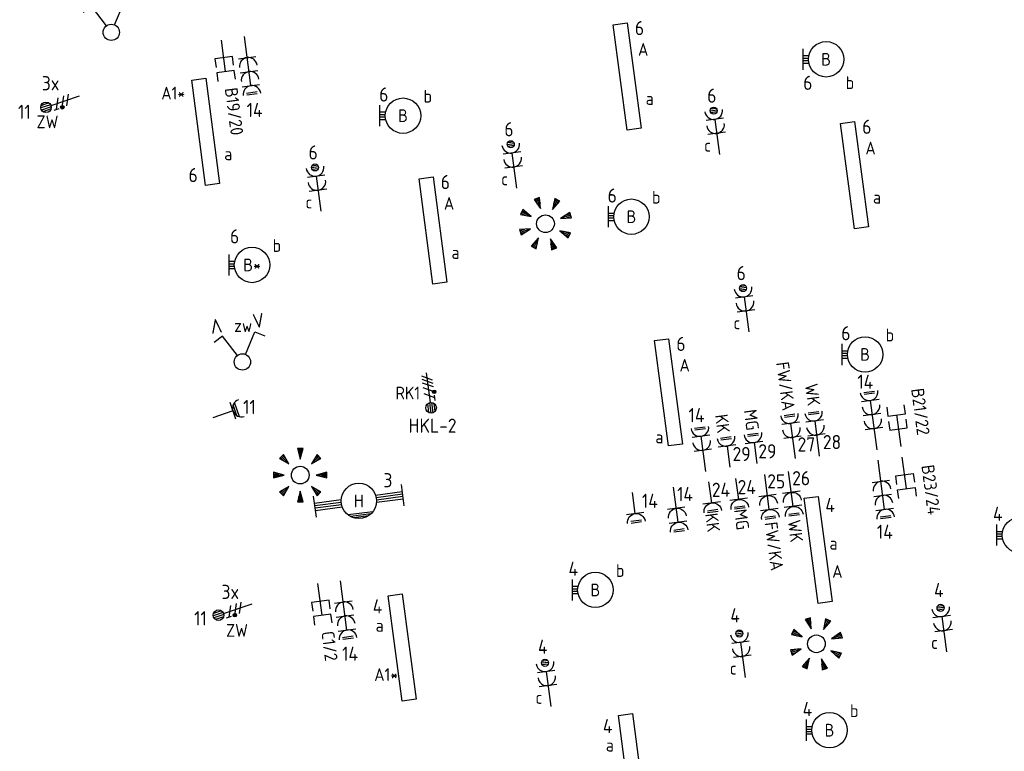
# Model space of a CAD drawing. Header units: millimetres. Extents: x -31842 to 195000, y -27609 to 95000.
# Tile 14 of 21: x 65708 to 79606, y 20312 to 30647. Entities that reach past the tile are written whole.
import ezdxf
from ezdxf.enums import TextEntityAlignment as Align

# ---------------------------------------------------------------- set-up
doc = ezdxf.new("R2010")
doc.units = ezdxf.units.MM
doc.header["$LTSCALE"] = 100
doc.header["$PDMODE"] = 1
for name, color, linetype in [('EB62203-_ATTRIB', 2, 'Continuous'), ('EB62204-_ATTRIB', 2, 'Continuous'), ('EB62209-_ATTRIB', 2, 'Continuous'), ('EB63101-_ATTRIB', 2, 'Continuous'), ('EB63102-_ATTRIB', 2, 'Continuous'), ('EB63103-_ATTRIB', 2, 'Continuous'), ('EB63106-_ATTRIB', 2, 'Continuous'), ('EB6441--_ATTRIB', 2, 'Continuous'), ('EL62203-_KRACHT-WCD230', 3, 'Continuous'), ('EL62204-_KRACHT-ASP230', 3, 'Continuous'), ('EL62209-_KRACHT-ASP400', 3, 'Continuous'), ('EL63101-_LICHT-ARM', 3, 'Continuous'), ('EL63102-_LICHT-SCH', 3, 'Continuous'), ('EL63103-_LICHT-WCD230V', 3, 'Continuous'), ('EL63106-_LICHT-WCDPLAF', 3, 'Continuous'), ('EL6441--_DATACOM', 3, 'Continuous')]:
    doc.layers.add(name, color=color, linetype=linetype)
doc.styles.add('ISO', font='iso.shx', dxfattribs={"height": 220})
doc.styles.add('NORATT', font='iso.shx')
doc.styles.add('NORDIM', font='isocp.shx')

# ---------------------------------------------------------------- blocks, each defined once
blk = doc.blocks.new('ES111352')
at = {"color": 0}
blk.add_line((0, 1.5), (0, -3), dxfattribs=at)
for points in [[(-1.25, 2.75), (-1.25, 1.5), (1.25, 1.5), (1.25, 2.75)], [(-1.25, 0.75), (-1.25, -0.5), (1.25, -0.5), (1.25, 0.75)]]:
    blk.add_lwpolyline(points, dxfattribs=at)
at = {"color": 0, "style": 'NORATT', "flags": 8}
blk.add_attdef('NUMMER1', text='', height=1.8, rotation=90, dxfattribs=at).set_placement((-1.5, 4.5), align=Align.MIDDLE_LEFT)
at = {"style": 'NORATT', "flags": 8}
blk.add_attdef('NUMMER', text='', height=1.8, rotation=90, dxfattribs=at).set_placement((1.5, 4.5), align=Align.MIDDLE_LEFT)
at = {"style": 'NORATT'}
for tag, flags, p in [('CODE', 9, (1, 3.5)), ('PANEEL', 9, (0, 3)), ('GRP', 8, (0, -5)), ('RUIMTE', 9, (0, -7.5))]:
    blk.add_attdef(tag, text='', height=1.8, dxfattribs=dict(at, flags=flags)).set_placement(p, align=Align.MIDDLE_LEFT)
at = {"style": 'NORATT', "flags": 8}
blk.add_attdef('M_CODE', text='', height=1.8, dxfattribs=at).set_placement((0, 0), align=Align.MIDDLE_CENTER)
blk = doc.blocks.new('ES3W2P')
at = {"color": 0}
for p, q in [((0.5, 3.25), (-0.5, 3.25)), ((0.43, 3.5), (-0.43, 3.5)), ((0.43, 3), (-0.43, 3)), ((1.25, 2), (-1.25, 2)), ((0, 2), (0, -3)), ((1.25, 0), (-1.25, 0))]:
    blk.add_line(p, q, dxfattribs=at)
blk.add_circle((0, 3.25), 0.5, dxfattribs=at)
for centre in [(0, 3.25), (0, 1.25)]:
    blk.add_arc(centre, 1.25, 180, 0, dxfattribs=at)
at = {"color": 0, "style": 'NORATT'}
for tag, flags, p in [('VERMOGEN', 9, (-2.5, 4.5)), ('GROEP', 8, (0, 5.5)), ('KAST', 9, (2.5, 4.5)), ('SCHAK', 8, (-1.5, -1.5)), ('TAL', 8, (1.59, -1.64))]:
    blk.add_attdef(tag, text='', height=1.8, rotation=90, dxfattribs=dict(at, flags=flags)).set_placement(p, align=Align.MIDDLE)
at = {"style": 'NORATT', "width": 0.7, "flags": 8}
blk.add_attdef('DOEL', text='', height=1.8, rotation=90, dxfattribs=at).set_placement((-2.5, 5.5), align=Align.MIDDLE_LEFT)
at = {"style": 'NORATT', "flags": 9}
blk.add_attdef('GELIJK', text='', height=1.8, rotation=90, dxfattribs=at).set_placement((5, 5.5), align=Align.MIDDLE_CENTER)
blk.add_attdef('M_CODE', text='', height=1.8, dxfattribs=at).set_placement((0, 0), align=Align.MIDDLE_CENTER)
blk = doc.blocks.new('ES3G10')
for p, q in [((-3.25, -1.5), (-3.25, 1.5)), ((-3.25, 0.52), (-2.44, 0.52)), ((-3.25, 0.17), (-2.49, 0.17)), ((-3.25, -0.17), (-2.49, -0.17)), ((-3.25, -0.52), (-2.44, -0.52))]:
    blk.add_line(p, q)
blk.add_circle((0, 0), 2.5)
at = {"style": 'NORATT', "flags": 9}
blk.add_attdef('GELIJK', text='', height=1.8, dxfattribs=at).set_placement((3.5, 5), align=Align.MIDDLE_CENTER)
at = {"color": 6, "style": 'NORATT'}
for tag, flags, p in [('SCHAK', 8, (3.5, 2.75)), ('A_CODE', 8, (0, 0)), ('GROEP', 8, (-3.5, -2.75)), ('KAST', 9, (3.5, -2.75))]:
    blk.add_attdef(tag, text='', height=1.8, dxfattribs=dict(at, flags=flags)).set_placement(p, align=Align.MIDDLE)
blk = doc.blocks.new('EJ3T20W')
at = {"color": 0}
for p, q in [((-6.25, -1.5), (-6.25, 1.5)), ((6.25, -1.5), (6.25, 1.5)), ((-6.25, 0.52), (-2.44, 0.52)), ((-6.25, 0.17), (-2.49, 0.17)), ((2.44, 0.52), (6.25, 0.52)), ((2.49, 0.17), (6.25, 0.17)), ((-6.25, -0.17), (-2.49, -0.17)), ((-6.25, -0.52), (-2.44, -0.52)), ((2.44, -0.52), (6.25, -0.52)), ((2.49, -0.17), (6.25, -0.17)), ((1.77, -1.77), (-1.77, -1.77)), ((1.48, -2.02), (-1.48, -2.02)), ((1.05, -2.27), (-1.05, -2.27))]:
    blk.add_line(p, q, dxfattribs=at)
blk.add_circle((0, 0), 2.5, dxfattribs=at)
at = {"style": 'NORATT', "flags": 9}
blk.add_attdef('GELIJK', text='', height=1.8, dxfattribs=at).set_placement((3.5, 5), align=Align.MIDDLE_CENTER)
at = {"color": 0, "style": 'NORATT'}
for tag, flags, p in [('SCHAK', 8, (3.5, 2.75)), ('A_CODE', 8, (0, 0)), ('GROEP', 8, (-3.5, -2.75)), ('KAST', 9, (3.5, -2.75))]:
    blk.add_attdef(tag, text='', height=1.8, dxfattribs=dict(at, flags=flags)).set_placement(p, align=Align.MIDDLE)
blk = doc.blocks.new('ES3W1W')
at = {"color": 0}
for p, q in [((1.25, 0), (-1.25, 0)), ((1.07, 0.6), (-1.07, 0.6)), ((0.81, 0.3), (-0.81, 0.3)), ((0, 0), (0, -3))]:
    blk.add_line(p, q, dxfattribs=at)
blk.add_arc((0, 1.25), 1.25, 180, 0, dxfattribs=at)
at = {"color": 0, "style": 'NORATT'}
for tag, flags, p in [('VERMOGEN', 9, (-2.5, 2.5)), ('GROEP', 8, (0, 3)), ('KAST', 9, (2.5, 2.5))]:
    blk.add_attdef(tag, text='', height=1.8, rotation=90, dxfattribs=dict(at, flags=flags)).set_placement(p, align=Align.MIDDLE)
at = {"style": 'NORATT', "flags": 9}
blk.add_attdef('GELIJK', text='', height=1.8, rotation=90, dxfattribs=at).set_placement((5, 3), align=Align.MIDDLE_CENTER)
at = {"color": 0, "style": 'NORATT', "width": 0.7, "flags": 8}
for tag, p in [('SCHAK', (2.5, 2.62)), ('TAL', (1.5, -1.5))]:
    blk.add_attdef(tag, text='', height=1.8, rotation=90, dxfattribs=at).set_placement(p, align=Align.MIDDLE)
blk.add_attdef('DOEL', text='', height=1.8, rotation=90, dxfattribs=at).set_placement((-2.5, -2.25), align=Align.MIDDLE_LEFT)
at = {"style": 'NORATT', "flags": 9}
blk.add_attdef('M_CODE', text='', height=1.8, dxfattribs=at).set_placement((0, 0), align=Align.MIDDLE_CENTER)
blk = doc.blocks.new('EJ3P31')
at = {"color": 0}
blk.add_lwpolyline([(-7.5, -1), (-7.5, 1), (7.5, 1), (7.5, -1)], close=True, dxfattribs=at)
at = {"style": 'NORATT', "flags": 9}
blk.add_attdef('GELIJK', text='', height=1.8, dxfattribs=at).set_placement((3.5, 5), align=Align.MIDDLE_CENTER)
at = {"color": 0, "style": 'NORATT'}
for tag, flags, p in [('A_CODE', 8, (-3.5, 2.75)), ('SCHAK', 8, (3.5, 2.75)), ('GROEP', 8, (-3.5, -2.75)), ('KAST', 9, (3.5, -2.75))]:
    blk.add_attdef(tag, text='', height=1.8, dxfattribs=dict(at, flags=flags)).set_placement(p, align=Align.MIDDLE)
blk = doc.blocks.new('ES3W2L')
for p, q in [((-0.75, 3.25), (0.75, 3.25)), ((-0.75, 3), (0.75, 3)), ((1.25, 2), (-1.25, 2)), ((0, 2), (0, -3)), ((1.25, 0), (-1.25, 0))]:
    blk.add_line(p, q)
for centre in [(0, 3.25), (0, 1.25)]:
    blk.add_arc(centre, 1.25, 180, 0)
at = {"style": 'NORATT'}
for tag, flags, p in [('VERMOGEN', 9, (-2.5, 5)), ('GROEP', 8, (0, 5)), ('SCHAK', 8, (2.5, 5)), ('GELIJKI', 9, (5, 5)), ('GELIJK', 9, (5, 5)), ('TAL', 8, (2.5, 5)), ('KAST', 9, (7, 5))]:
    blk.add_attdef(tag, text='', height=1.8, rotation=90, dxfattribs=dict(at, flags=flags)).set_placement(p, align=Align.MIDDLE_CENTER)
at = {"style": 'NORATT', "flags": 8}
blk.add_attdef('DOEL', text='', height=1.8, rotation=90, dxfattribs=at).set_placement((-2.5, 5), align=Align.MIDDLE_LEFT)
at = {"style": 'NORATT'}
for tag, height, flags, p in [('GROEPI', 1.8, 9, (0, 9.5)), ('CODE', 3.5, 8, (0, 4.5)), ('M_CODE', 1.8, 9, (0, 0)), ('VERMOGENI', 1.8, 9, (0, -9.5)), ('DOELI', 1.8, 9, (0, -11.5))]:
    blk.add_attdef(tag, text='', height=height, dxfattribs=dict(at, flags=flags)).set_placement(p, align=Align.MIDDLE_CENTER)
blk = doc.blocks.new('ES3W1L')
for p, q in [((1.25, 0), (-1.25, 0)), ((-0.75, 1.25), (0.75, 1.25)), ((-0.75, 1), (0.75, 1)), ((0, 0), (0, -3))]:
    blk.add_line(p, q)
blk.add_arc((0, 1.25), 1.25, 180, 0)
at = {"style": 'NORATT'}
for tag, flags, p in [('VERMOGEN', 9, (-2.5, 3)), ('GELIJK', 9, (5, 3)), ('GROEP', 8, (0, 3)), ('SCHAK', 8, (2.5, 3)), ('KAST', 9, (7, 3)), ('TAL', 8, (2.5, 3))]:
    blk.add_attdef(tag, text='', height=1.8, rotation=90, dxfattribs=dict(at, flags=flags)).set_placement(p, align=Align.MIDDLE_CENTER)
at = {"style": 'NORATT', "flags": 8}
blk.add_attdef('DOEL', text='', height=1.8, rotation=90, dxfattribs=at).set_placement((-2.5, 3), align=Align.MIDDLE_LEFT)
at = {"style": 'NORATT', "flags": 9}
blk.add_attdef('M_CODE', text='', height=1.8, dxfattribs=at).set_placement((0, 0), align=Align.MIDDLE_CENTER)
blk = doc.blocks.new('ES652141')
for p, q in [((-2.51, 2.79), (-1.98, 2.26)), ((-0.2, 3.75), (-0.2, 3)), ((0, 3.75), (0, 2.25)), ((0.2, 3.75), (0.2, 3)), ((2.51, 2.79), (1.98, 2.26)), ((-2.79, 2.51), (-2.26, 1.98)), ((-2.65, 2.65), (-1.59, 1.59)), ((2.65, 2.65), (1.59, 1.59)), ((2.79, 2.51), (2.26, 1.98)), ((-3.75, 0.2), (-3, 0.2)), ((-3.75, 0), (-2.25, 0)), ((3.75, 0), (2.25, 0)), ((3.75, 0.2), (3, 0.2)), ((-3.75, -0.2), (-3, -0.2)), ((3.75, -0.2), (3, -0.2)), ((-2.79, -2.51), (-2.26, -1.98)), ((-2.65, -2.65), (-1.59, -1.59)), ((-2.51, -2.79), (-1.98, -2.26)), ((0, -3.75), (0, -2.25)), ((2.65, -2.65), (1.59, -1.59)), ((2.51, -2.79), (1.98, -2.26)), ((2.79, -2.51), (2.26, -1.98)), ((-0.2, -3.75), (-0.2, -3)), ((0.2, -3.75), (0.2, -3))]:
    blk.add_line(p, q)
for points in [[(-1.59, 1.59), (-2.37, 2.93), (-2.93, 2.37)], [(0, 2.25), (0.4, 3.75), (-0.4, 3.75)], [(1.59, 1.59), (2.93, 2.37), (2.37, 2.93)], [(-2.25, 0), (-3.75, 0.4), (-3.75, -0.4)], [(2.25, 0), (3.75, -0.4), (3.75, 0.4)], [(-1.59, -1.59), (-2.93, -2.37), (-2.37, -2.93)], [(0, -2.25), (-0.4, -3.75), (0.4, -3.75)], [(1.59, -1.59), (2.37, -2.93), (2.93, -2.37)]]:
    blk.add_lwpolyline(points, close=True)
blk.add_circle((0, 0), 1.25)
at = {"style": 'NORATT'}
blk.add_attdef('NUMMER', text='', height=1.8, dxfattribs=at).set_placement((0, 5), align=Align.MIDDLE)
for tag, flags, p in [('CODE', 9, (1, 3.5)), ('PANEEL', 9, (0, 3)), ('GRP', 8, (0, -5)), ('RUIMTE', 9, (0, -7.5))]:
    blk.add_attdef(tag, text='', height=1.8, dxfattribs=dict(at, flags=flags)).set_placement(p, align=Align.MIDDLE_LEFT)
at = {"style": 'NORATT', "flags": 8}
blk.add_attdef('M_CODE', text='', height=1.8, dxfattribs=at).set_placement((0, 0), align=Align.MIDDLE_CENTER)
blk = doc.blocks.new('ES3W3L')
at = {"color": 2}
for p, q in [((-0.75, 5.25), (0.75, 5.25)), ((-0.75, 5), (0.75, 5))]:
    blk.add_line(p, q, dxfattribs=at)
at = {"color": 0}
for p, q in [((1.25, 4), (-1.25, 4)), ((0, 4), (0, -3)), ((1.25, 2), (-1.25, 2)), ((1.25, 0), (-1.25, 0))]:
    blk.add_line(p, q, dxfattribs=at)
for centre in [(0, 5.25), (0, 3.25), (0, 1.25)]:
    blk.add_arc(centre, 1.25, 180, 0, dxfattribs=at)
at = {"style": 'NORATT'}
for tag, flags, p in [('VERMOGEN', 9, (-2.5, 7)), ('GROEP', 8, (0, 7)), ('SCHAK', 8, (2.5, 7)), ('GELIJK', 9, (5, 7)), ('KAST', 9, (7, 7)), ('TAL', 8, (2.5, 7))]:
    blk.add_attdef(tag, text='', height=1.8, rotation=90, dxfattribs=dict(at, flags=flags)).set_placement(p, align=Align.MIDDLE_CENTER)
at = {"style": 'NORATT', "flags": 8}
blk.add_attdef('DOEL', text='', height=1.8, rotation=90, dxfattribs=at).set_placement((-2.5, 7), align=Align.MIDDLE_LEFT)
at = {"style": 'NORATT', "flags": 9}
blk.add_attdef('M_CODE', text='', height=1.8, dxfattribs=at).set_placement((0, 0), align=Align.MIDDLE_CENTER)
blk = doc.blocks.new('ES3X5')
at = {"color": 0}
for p, q in [((-0.45, 1.4), (-0.45, 2.6)), ((-0.15, 1.27), (-0.15, 2.73)), ((0.15, 1.27), (0.15, 2.73)), ((0.45, 1.4), (0.45, 2.6)), ((0, 1.25), (0, -3))]:
    blk.add_line(p, q, dxfattribs=at)
at = {"color": 1}
for p, q in [((-0.88, -0.38), (-0.88, 0.01)), ((-0.78, -0.42), (-0.78, 0.06)), ((-0.73, 1.04), (-0.73, 0.3)), ((-0.73, 0.67), (0.73, -0.07)), ((-0.69, -0.42), (-0.69, 0.06)), ((-0.59, -0.38), (-0.59, 0.01)), ((-0.73, -0.18), (0.73, -0.92)), ((-0.73, -0.88), (0.73, -1.62))]:
    blk.add_line(p, q, dxfattribs=at)
at = {"color": 0}
blk.add_circle((0, 2), 0.75, dxfattribs=at)
at = {"color": 1}
blk.add_circle((-0.73, -0.18), 0.245, dxfattribs=at)
at = {"style": 'NORATT'}
for tag, flags, p in [('VERMOGEN', 9, (-2.5, 4.5)), ('GROEP', 8, (0, 4.5)), ('SCHAK', 8, (2.5, 4.5)), ('KAST', 9, (7, 4.5)), ('DOEL', 8, (-2.5, 1))]:
    blk.add_attdef(tag, text='', height=1.8, rotation=90, dxfattribs=dict(at, flags=flags)).set_placement(p, align=Align.MIDDLE_LEFT)
for tag, flags, p in [('GELIJK', 9, (5, 4.5)), ('TAL', 8, (2.5, 4.5))]:
    blk.add_attdef(tag, text='', height=1.8, rotation=90, dxfattribs=dict(at, flags=flags)).set_placement(p, align=Align.MIDDLE_CENTER)
at = {"style": 'NORATT', "flags": 9}
blk.add_attdef('M_CODE', text='', height=1.8, dxfattribs=at).set_placement((0, 0), align=Align.MIDDLE_CENTER)
blk = doc.blocks.new('ES3SZ')
at = {"color": 0}
for points in [[(-0.58, 1), (-2.31, 4), (-3.61, 3.25)], [(0.58, 1), (2.31, 4), (3.61, 3.25)]]:
    blk.add_lwpolyline(points, dxfattribs=at)
blk.add_circle((0, 0), 1.15, dxfattribs=at)
blk.add_point((0, 0), dxfattribs=at)
blk.add_point((0, 0), dxfattribs=at)
at = {"color": 2, "style": 'ISO'}
blk.add_text('V', height=2, rotation=180, dxfattribs=at).set_placement((-3, 5.5), align=Align.MIDDLE_CENTER)
blk.add_text('V', height=2, dxfattribs=at).set_placement((3, 5.5), align=Align.MIDDLE_CENTER)
at = {"style": 'NORATT'}
for tag, flags, p in [('SCHAK', 8, (3, 5.5)), ('KAST', 9, (-3, 0.5)), ('M_CODE', 8, (0, 0)), ('DOEL', 9, (-3, -2)), ('GROEP', 9, (-3, -4.5))]:
    blk.add_attdef(tag, text='', height=1.8, dxfattribs=dict(at, flags=flags)).set_placement(p, align=Align.MIDDLE_CENTER)
for tag, flags, p in [('CODE', 9, (1, 3.5)), ('PANEEL', 9, (0, 3)), ('GRP', 8, (0, -5)), ('RUIMTE', 9, (0, -7.5))]:
    blk.add_attdef(tag, text='', height=1.8, dxfattribs=dict(at, flags=flags)).set_placement(p, align=Align.MIDDLE_LEFT)
blk = doc.blocks.new('ES2X5')
at = {"color": 0}
for p, q in [((-0.45, 1.4), (-0.45, 2.6)), ((-0.15, 1.27), (-0.15, 2.73)), ((0.15, 1.27), (0.15, 2.73)), ((0.45, 1.4), (0.45, 2.6)), ((0, 1.25), (0, -3))]:
    blk.add_line(p, q, dxfattribs=at)
at = {"color": 1}
for p, q in [((-0.88, -0.38), (-0.88, 0.01)), ((-0.78, -0.42), (-0.78, 0.06)), ((-0.73, 1.04), (-0.73, 0.3)), ((-0.73, 0.67), (0.73, -0.07)), ((-0.69, -0.42), (-0.69, 0.06)), ((-0.59, -0.38), (-0.59, 0.01)), ((-0.73, -0.18), (0.73, -0.92)), ((-0.73, -0.88), (0.73, -1.62)), ((-0.73, -1.37), (0.73, -2.11)), ((-0.73, -1.86), (0.73, -2.6))]:
    blk.add_line(p, q, dxfattribs=at)
at = {"color": 0}
blk.add_circle((0, 2), 0.75, dxfattribs=at)
at = {"color": 1}
blk.add_circle((-0.73, -0.18), 0.245, dxfattribs=at)
at = {"style": 'NORATT'}
for tag, flags, p in [('VERMOGEN', 9, (-2.5, 4.5)), ('GROEP', 8, (0, 4.5)), ('SCHAK', 8, (2.5, 4.5)), ('KAST', 9, (7, 4.5)), ('DOEL', 8, (-2.5, 1))]:
    blk.add_attdef(tag, text='', height=1.8, rotation=90, dxfattribs=dict(at, flags=flags)).set_placement(p, align=Align.MIDDLE_LEFT)
for tag, flags, p in [('GELIJK', 9, (5, 4.5)), ('TAL', 8, (2.5, 4.5))]:
    blk.add_attdef(tag, text='', height=1.8, rotation=90, dxfattribs=dict(at, flags=flags)).set_placement(p, align=Align.MIDDLE_CENTER)
at = {"style": 'NORATT', "flags": 9}
blk.add_attdef('M_CODE', text='', height=1.8, dxfattribs=at).set_placement((0, 0), align=Align.MIDDLE_CENTER)

msp = doc.modelspace()

# ---------------------------------------------------------------- block references
at = {"layer": 'EL62203-_KRACHT-WCD230'}
ref = msp.add_blockref('ES3W2L', (76616, 24745, -13800), dxfattribs=dict(at, xscale=100.0000000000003, yscale=100.0000000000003, zscale=100.0000000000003, rotation=7.500000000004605))
ref.add_attrib('DOEL', 'FW/KA', dxfattribs={"layer": 'EB62203-_ATTRIB', "color": 1, "height": 180, "rotation": -442.5, "style": 'NORATT', "flags": 8}).set_placement((76564, 25127, -13800), align=Align.MIDDLE_RIGHT)
ref = msp.add_blockref('ES3W2L', (76956, 24780), dxfattribs=dict(at, xscale=100.0000000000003, yscale=100.0000000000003, zscale=100.0000000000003, rotation=7.500000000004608))
ref.add_attrib('DOEL', 'WK', dxfattribs={"layer": 'EB62203-_ATTRIB', "color": 1, "height": 180, "rotation": -442.5, "style": 'NORATT', "flags": 8}).set_placement((76920, 25194), align=Align.MIDDLE_RIGHT)
ref = msp.add_blockref('ES3W2L', (76263, 23925, -13800), dxfattribs=dict(at, xscale=-100.0000000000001, yscale=100.000000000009, zscale=100, rotation=187.4999999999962))
ref.add_attrib('DOEL', 'FW/KA', dxfattribs={"layer": 'EB62203-_ATTRIB', "color": 1, "height": 180, "rotation": 277.5, "style": 'NORATT', "flags": 8}).set_placement((76401, 22866, -13800), align=Align.MIDDLE_RIGHT)
ref = msp.add_blockref('ES3W2L', (76599, 23969), dxfattribs=dict(at, xscale=-100.0000000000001, yscale=100.000000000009, zscale=100, rotation=187.4999999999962))
ref.add_attrib('DOEL', 'WK', dxfattribs={"layer": 'EB62203-_ATTRIB', "color": 1, "height": 180, "rotation": 277.5, "style": 'NORATT', "flags": 8}).set_placement((76678, 23269), align=Align.MIDDLE_RIGHT)
at = {"layer": 'EL62203-_KRACHT-WCD230', "xscale": -100.0000000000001, "yscale": 100.000000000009, "zscale": 100, "rotation": 187.4999999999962}
msp.add_blockref('ES3W2L', (74975, 23745), dxfattribs=at)
at = {"layer": 'EL62204-_KRACHT-ASP230'}
ref = msp.add_blockref('ES3X5', (66269, 29473, -16800), dxfattribs=dict(at, xscale=100, yscale=100, zscale=100, rotation=108.7500000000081))
ref.add_attrib('DOEL', 'ZW', dxfattribs={"layer": 'EB62204-_ATTRIB', "color": 1, "height": 180, "style": 'NORATT', "flags": 8}).set_placement((66255, 29204, -16800), align=Align.MIDDLE_RIGHT)
ref = msp.add_blockref('ES3X5', (68704, 22299, -16800), dxfattribs=dict(at, xscale=100, yscale=100, zscale=100, rotation=108.7500000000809))
ref.add_attrib('DOEL', 'ZW', dxfattribs={"layer": 'EB62204-_ATTRIB', "color": 1, "height": 180, "style": 'NORATT', "flags": 8}).set_placement((68930, 22020, -16800), align=Align.MIDDLE_RIGHT)
at = {"layer": 'EL62209-_KRACHT-ASP400'}
ref = msp.add_blockref('ES2X5', (71489, 25363), dxfattribs=dict(at, xscale=100, yscale=100, zscale=100, rotation=187.5000000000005))
ref.add_attrib('GROEP', 'RK1', dxfattribs={"layer": 'EB62209-_ATTRIB', "color": 1, "height": 180, "rotation": -360, "style": 'NORATT', "flags": 8}).set_placement((71012, 25373), align=Align.MIDDLE_LEFT)
at = {"layer": 'EL63101-_LICHT-ARM'}
ref = msp.add_blockref('EJ3P31', (74282, 29844), dxfattribs=dict(at, xscale=99.99999999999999, yscale=99.99999999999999, zscale=99.99999999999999, rotation=277.4999999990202))
ref.add_attrib('A_CODE', 'A', dxfattribs={"layer": 'EB63101-_ATTRIB', "color": 1, "height": 180, "style": 'NORATT', "flags": 8}).set_placement((74509, 30227), align=Align.MIDDLE)
ref.add_attrib('SCHAK', 'a', dxfattribs={"layer": 'EB63101-_ATTRIB', "color": 1, "height": 180, "style": 'NORATT', "flags": 8}).set_placement((74601, 29533), align=Align.MIDDLE)
ref = msp.add_blockref('ES3G10', (77091, 30087, -14200), dxfattribs=dict(at, xscale=100, yscale=100, zscale=100))
ref.add_attrib('A_CODE', 'B', dxfattribs={"layer": 'EB63101-_ATTRIB', "color": 1, "height": 180, "style": 'NORATT', "flags": 8}).set_placement((77091, 30087, -14200), align=Align.MIDDLE)
ref.add_attrib('SCHAK', 'b', dxfattribs={"layer": 'EB63101-_ATTRIB', "color": 1, "height": 180, "style": 'NORATT', "flags": 8}).set_placement((77428, 29757, -14200), align=Align.MIDDLE)
ref = msp.add_blockref('EJ3P31', (68333, 29063), dxfattribs=dict(at, xscale=99.99999999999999, yscale=99.99999999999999, zscale=99.99999999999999, rotation=277.4999999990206))
ref.add_attrib('A_CODE', 'A1*', dxfattribs={"layer": 'EB63101-_ATTRIB', "color": 1, "height": 180, "style": 'NORATT', "flags": 8}).set_placement((67875, 29609), align=Align.MIDDLE)
ref.add_attrib('SCHAK', 'a', dxfattribs={"layer": 'EB63101-_ATTRIB', "color": 1, "height": 180, "style": 'NORATT', "flags": 8}).set_placement((68652, 28752), align=Align.MIDDLE)
ref = msp.add_blockref('ES3G10', (71119, 29291, -14200), dxfattribs=dict(at, xscale=100, yscale=100, zscale=100))
ref.add_attrib('A_CODE', 'B', dxfattribs={"layer": 'EB63101-_ATTRIB', "color": 1, "height": 180, "style": 'NORATT', "flags": 8}).set_placement((71119, 29291, -14200), align=Align.MIDDLE)
ref.add_attrib('SCHAK', 'b', dxfattribs={"layer": 'EB63101-_ATTRIB', "color": 1, "height": 180, "style": 'NORATT', "flags": 8}).set_placement((71469, 29566, -14200), align=Align.MIDDLE)
ref = msp.add_blockref('EJ3P31', (77491, 28450), dxfattribs=dict(at, xscale=99.99999999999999, yscale=99.99999999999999, zscale=99.99999999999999, rotation=277.4999999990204))
ref.add_attrib('A_CODE', 'A', dxfattribs={"layer": 'EB63101-_ATTRIB', "color": 1, "height": 180, "style": 'NORATT', "flags": 8}).set_placement((77718, 28833), align=Align.MIDDLE)
ref.add_attrib('SCHAK', 'a', dxfattribs={"layer": 'EB63101-_ATTRIB', "color": 1, "height": 180, "style": 'NORATT', "flags": 8}).set_placement((77809, 28139), align=Align.MIDDLE)
ref = msp.add_blockref('EJ3P31', (71542, 27669), dxfattribs=dict(at, xscale=99.99999999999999, yscale=99.99999999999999, zscale=99.99999999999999, rotation=277.4999999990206))
ref.add_attrib('A_CODE', 'A', dxfattribs={"layer": 'EB63101-_ATTRIB', "color": 1, "height": 180, "style": 'NORATT', "flags": 8}).set_placement((71769, 28052), align=Align.MIDDLE)
ref.add_attrib('SCHAK', 'a', dxfattribs={"layer": 'EB63101-_ATTRIB', "color": 1, "height": 180, "style": 'NORATT', "flags": 8}).set_placement((71860, 27358), align=Align.MIDDLE)
for p, xscale, yscale, zscale, rotation in [((73130, 27765, -14200), 100.0000000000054, 100.0000000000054, 100.0000000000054, 288.7499999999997), ((76954, 21830, -14200), 100, 100, 100, 288.7500000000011)]:
    msp.add_blockref('ES652141', p, dxfattribs=dict(at, xscale=xscale, yscale=yscale, zscale=zscale, rotation=rotation))
ref = msp.add_blockref('ES3G10', (74343, 27864, -14200), dxfattribs=dict(at, xscale=100, yscale=100, zscale=100))
ref.add_attrib('A_CODE', 'B', dxfattribs={"layer": 'EB63101-_ATTRIB', "color": 1, "height": 180, "style": 'NORATT', "flags": 8}).set_placement((74343, 27864, -14200), align=Align.MIDDLE)
ref.add_attrib('SCHAK', 'b', dxfattribs={"layer": 'EB63101-_ATTRIB', "color": 1, "height": 180, "style": 'NORATT', "flags": 8}).set_placement((74693, 28139, -14200), align=Align.MIDDLE)
ref = msp.add_blockref('ES3G10', (68988, 27182, -14200), dxfattribs=dict(at, xscale=100, yscale=100, zscale=100))
ref.add_attrib('A_CODE', 'B*', dxfattribs={"layer": 'EB63101-_ATTRIB', "color": 1, "height": 180, "style": 'NORATT', "flags": 8}).set_placement((68988, 27182, -14200), align=Align.MIDDLE)
ref.add_attrib('SCHAK', 'b', dxfattribs={"layer": 'EB63101-_ATTRIB', "color": 1, "height": 180, "style": 'NORATT', "flags": 8}).set_placement((69338, 27457, -14200), align=Align.MIDDLE)
ref = msp.add_blockref('ES3G10', (77641, 25918, -14200), dxfattribs=dict(at, xscale=100, yscale=100, zscale=100))
ref.add_attrib('A_CODE', 'B', dxfattribs={"layer": 'EB63101-_ATTRIB', "color": 1, "height": 180, "style": 'NORATT', "flags": 8}).set_placement((77641, 25918, -14200), align=Align.MIDDLE)
ref.add_attrib('SCHAK', 'b', dxfattribs={"layer": 'EB63101-_ATTRIB', "color": 1, "height": 180, "style": 'NORATT', "flags": 8}).set_placement((77991, 26193, -14200), align=Align.MIDDLE)
ref = msp.add_blockref('EJ3P31', (74867, 25383), dxfattribs=dict(at, xscale=99.99999999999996, yscale=99.99999999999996, zscale=99.99999999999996, rotation=277.4999999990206))
ref.add_attrib('A_CODE', 'A', dxfattribs={"layer": 'EB63101-_ATTRIB', "color": 1, "height": 180, "style": 'NORATT', "flags": 8}).set_placement((75094, 25766), align=Align.MIDDLE)
ref.add_attrib('SCHAK', 'a', dxfattribs={"layer": 'EB63101-_ATTRIB', "color": 1, "height": 180, "style": 'NORATT', "flags": 8}).set_placement((74738, 24751), align=Align.MIDDLE)
at = {"layer": 'EL63101-_LICHT-ARM', "xscale": 100, "yscale": 100, "zscale": 100}
msp.add_blockref('ES652141', (69668, 24213, -14200), dxfattribs=at)
at = {"layer": 'EL63101-_LICHT-ARM'}
ref = msp.add_blockref('EJ3T20W', (70496, 23849, -16800), dxfattribs=dict(at, xscale=100.0000000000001, yscale=100.0000000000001, zscale=100.0000000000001, rotation=7.499999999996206))
ref.add_attrib('A_CODE', 'H', dxfattribs={"layer": 'EB63101-_ATTRIB', "color": 1, "height": 180, "style": 'NORATT', "flags": 8}).set_placement((70496, 23849, -16800), align=Align.MIDDLE)
ref = msp.add_blockref('EJ3P31', (76978, 23157), dxfattribs=dict(at, xscale=99.99999999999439, yscale=99.99999999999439, zscale=99.99999999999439, rotation=97.50000000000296))
ref.add_attrib('A_CODE', 'A', dxfattribs={"layer": 'EB63101-_ATTRIB', "color": 1, "height": 180, "style": 'NORATT', "flags": 8}).set_placement((77250, 22852), align=Align.MIDDLE)
ref.add_attrib('SCHAK', 'a', dxfattribs={"layer": 'EB63101-_ATTRIB', "color": 1, "height": 180, "style": 'NORATT', "flags": 8}).set_placement((77195, 23250), align=Align.MIDDLE)
ref = msp.add_blockref('ES3G10', (79826, 23367, -14200), dxfattribs=dict(at, xscale=100, yscale=100, zscale=100))
ref.add_attrib('A_CODE', 'B', dxfattribs={"layer": 'EB63101-_ATTRIB', "color": 1, "height": 180, "style": 'NORATT', "flags": 8}).set_placement((79826, 23367, -14200), align=Align.MIDDLE)
ref.add_attrib('SCHAK', 'b', dxfattribs={"layer": 'EB63101-_ATTRIB', "color": 1, "height": 180, "style": 'NORATT', "flags": 8}).set_placement((80176, 23642, -14200), align=Align.MIDDLE)
ref = msp.add_blockref('ES3G10', (73834, 22591, -14200), dxfattribs=dict(at, xscale=100, yscale=100, zscale=100))
ref.add_attrib('A_CODE', 'B', dxfattribs={"layer": 'EB63101-_ATTRIB', "color": 1, "height": 180, "style": 'NORATT', "flags": 8}).set_placement((73834, 22591, -14200), align=Align.MIDDLE)
ref.add_attrib('SCHAK', 'b', dxfattribs={"layer": 'EB63101-_ATTRIB', "color": 1, "height": 180, "style": 'NORATT', "flags": 8}).set_placement((74184, 22866, -14200), align=Align.MIDDLE)
ref = msp.add_blockref('EJ3P31', (71108, 21779), dxfattribs=dict(at, xscale=100, yscale=100, zscale=100, rotation=97.50000000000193))
ref.add_attrib('A_CODE', 'A1*', dxfattribs={"layer": 'EB63101-_ATTRIB', "color": 1, "height": 180, "style": 'NORATT', "flags": 8}).set_placement((70881, 21396), align=Align.MIDDLE)
ref.add_attrib('SCHAK', 'a', dxfattribs={"layer": 'EB63101-_ATTRIB', "color": 1, "height": 180, "style": 'NORATT', "flags": 8}).set_placement((70789, 22090), align=Align.MIDDLE)
ref = msp.add_blockref('ES3G10', (77139, 20610, -14200), dxfattribs=dict(at, xscale=100, yscale=100, zscale=100))
ref.add_attrib('A_CODE', 'B', dxfattribs={"layer": 'EB63101-_ATTRIB', "color": 1, "height": 180, "style": 'NORATT', "flags": 8}).set_placement((77139, 20610, -14200), align=Align.MIDDLE)
ref.add_attrib('SCHAK', 'b', dxfattribs={"layer": 'EB63101-_ATTRIB', "color": 1, "height": 180, "style": 'NORATT', "flags": 8}).set_placement((77489, 20885, -14200), align=Align.MIDDLE)
ref = msp.add_blockref('EJ3P31', (74356, 20088), dxfattribs=dict(at, xscale=99.99999999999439, yscale=99.99999999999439, zscale=99.99999999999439, rotation=97.50000000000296))
ref.add_attrib('A_CODE', 'A', dxfattribs={"layer": 'EB63101-_ATTRIB', "color": 1, "height": 180, "style": 'NORATT', "flags": 8}).set_placement((74129, 19705), align=Align.MIDDLE)
ref.add_attrib('SCHAK', 'a', dxfattribs={"layer": 'EB63101-_ATTRIB', "color": 1, "height": 180, "style": 'NORATT', "flags": 8}).set_placement((74038, 20399), align=Align.MIDDLE)
at = {"layer": 'EL63102-_LICHT-SCH'}
ref = msp.add_blockref('ES3SZ', (67001, 30468, -15600), dxfattribs=dict(at, xscale=99.9999999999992, yscale=99.9999999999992, zscale=99.9999999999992, rotation=6.944147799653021))
ref.add_attrib('SCHAK', 'zw', dxfattribs={"layer": 'EB63102-_ATTRIB', "color": 1, "height": 180, "style": 'NORATT', "flags": 8}).set_placement((67001, 31022, -15600), align=Align.MIDDLE_CENTER)
ref = msp.add_blockref('ES3SZ', (68852, 25812, -15600), dxfattribs=dict(at, xscale=99.99999999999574, yscale=99.99999999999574, zscale=99.99999999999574, rotation=7.500000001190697))
ref.add_attrib('SCHAK', 'zw', dxfattribs={"layer": 'EB63102-_ATTRIB', "color": 1, "height": 180, "style": 'NORATT', "flags": 8}).set_placement((68863, 26324, -15600), align=Align.MIDDLE_CENTER)
at = {"layer": 'EL63103-_LICHT-WCD230V'}
for name, p, xscale, yscale, zscale, rotation in [('ES3W3L', (68919, 30112, -16800), 100.0000000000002, 100.0000000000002, 100.0000000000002, 187.5000000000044), ('ES3W3L', (77766, 24870), 100, 100, 100, 7.499999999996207), ('ES3W1W', (68719, 25120), 100, 100, 100, 288.7500000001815), ('ES3W2L', (75351, 24564), 100.0000000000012, 100.0000000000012, 100.0000000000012, 7.49999999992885), ('ES3W3L', (77864, 24126), 100, 100, 100, 187.4999999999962), ('ES3W1L', (74396, 23670, -15750), -100.0000000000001, 100.000000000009, 100, 187.4999999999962), ('ES3W3L', (70275, 22422, -15750), 100, 100, 100, 187.5000000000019)]:
    msp.add_blockref(name, p, dxfattribs=dict(at, xscale=xscale, yscale=yscale, zscale=zscale, rotation=rotation))
ref = msp.add_blockref('ES3W1L', (76074, 24673, -15750), dxfattribs=dict(at, xscale=99.99999999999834, yscale=99.99999999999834, zscale=99.99999999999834, rotation=7.499999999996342))
ref.add_attrib('DOEL', 'MG', dxfattribs={"layer": 'EB63103-_ATTRIB', "color": 1, "height": 180, "rotation": -442.5, "style": 'NORATT', "flags": 8}).set_placement((76056, 24848, -15750), align=Align.MIDDLE_RIGHT)
ref = msp.add_blockref('ES3W1L', (75693, 24623, -15750), dxfattribs=dict(at, xscale=100.0000000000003, yscale=100.0000000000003, zscale=100.0000000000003, rotation=7.500000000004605))
ref.add_attrib('DOEL', 'KK', dxfattribs={"layer": 'EB63103-_ATTRIB', "color": 1, "height": 180, "rotation": -442.5, "style": 'NORATT', "flags": 8}).set_placement((75645, 24808, -15750), align=Align.MIDDLE_RIGHT)
ref = msp.add_blockref('ES3W1L', (75857, 23870, -15750), dxfattribs=dict(at, xscale=-99.99999999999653, yscale=100.000000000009, zscale=100, rotation=187.4999999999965))
ref.add_attrib('DOEL', 'MG', dxfattribs={"layer": 'EB63103-_ATTRIB', "color": 1, "height": 180, "rotation": 277.5, "style": 'NORATT', "flags": 8}).set_placement((75918, 23442, -15750), align=Align.MIDDLE_RIGHT)
ref = msp.add_blockref('ES3W1L', (75476, 23820, -15750), dxfattribs=dict(at, xscale=-100.0000000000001, yscale=100.000000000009, zscale=100, rotation=187.4999999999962))
ref.add_attrib('DOEL', 'KK', dxfattribs={"layer": 'EB63103-_ATTRIB', "color": 1, "height": 180, "rotation": 277.5, "style": 'NORATT', "flags": 8}).set_placement((75506, 23412, -15750), align=Align.MIDDLE_RIGHT)
at = {"layer": 'EL63106-_LICHT-WCDPLAF'}
ref = msp.add_blockref('ES3W2P', (75546, 29040, -13800), dxfattribs=dict(at, xscale=100, yscale=100, zscale=100, rotation=7.499999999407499))
ref.add_attrib('SCHAK', 'c', dxfattribs={"layer": 'EB63106-_ATTRIB', "color": 1, "height": 180, "style": 'NORATT', "flags": 8}).set_placement((75417, 28872, -13800), align=Align.MIDDLE)
ref = msp.add_blockref('ES3W2P', (72682, 28565, -13800), dxfattribs=dict(at, xscale=100, yscale=100, zscale=100, rotation=7.499999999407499))
ref.add_attrib('SCHAK', 'c', dxfattribs={"layer": 'EB63106-_ATTRIB', "color": 1, "height": 180, "style": 'NORATT', "flags": 8}).set_placement((72553, 28397, -13800), align=Align.MIDDLE)
ref = msp.add_blockref('ES3W2P', (69919, 28238, -13800), dxfattribs=dict(at, xscale=100, yscale=100, zscale=100, rotation=7.499999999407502))
ref.add_attrib('SCHAK', 'c', dxfattribs={"layer": 'EB63106-_ATTRIB', "color": 1, "height": 180, "style": 'NORATT', "flags": 8}).set_placement((69790, 28070, -13800), align=Align.MIDDLE)
ref = msp.add_blockref('ES3W2P', (75961, 26533, -13800), dxfattribs=dict(at, xscale=100, yscale=100, zscale=100, rotation=7.499999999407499))
ref.add_attrib('SCHAK', 'c', dxfattribs={"layer": 'EB63106-_ATTRIB', "color": 1, "height": 180, "style": 'NORATT', "flags": 8}).set_placement((75831, 26364, -13800), align=Align.MIDDLE)
ref = msp.add_blockref('ES3W2P', (78749, 22016, -10800), dxfattribs=dict(at, xscale=100.0000000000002, yscale=100.0000000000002, zscale=100.0000000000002, rotation=7.499999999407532))
ref.add_attrib('SCHAK', 'c', dxfattribs={"layer": 'EB63106-_ATTRIB', "color": 1, "height": 180, "style": 'NORATT', "flags": 8}).set_placement((78620, 21848, -10800), align=Align.MIDDLE)
ref = msp.add_blockref('ES3W2P', (75908, 21653, -13800), dxfattribs=dict(at, xscale=100, yscale=100, zscale=100, rotation=7.499999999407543))
ref.add_attrib('SCHAK', 'c', dxfattribs={"layer": 'EB63106-_ATTRIB', "color": 1, "height": 180, "style": 'NORATT', "flags": 8}).set_placement((75779, 21485, -13800), align=Align.MIDDLE)
ref = msp.add_blockref('ES3W2P', (73165, 21240, -13800), dxfattribs=dict(at, xscale=100.0000000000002, yscale=100.0000000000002, zscale=100.0000000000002, rotation=7.499999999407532))
ref.add_attrib('SCHAK', 'c', dxfattribs={"layer": 'EB63106-_ATTRIB', "color": 1, "height": 180, "style": 'NORATT', "flags": 8}).set_placement((73036, 21072, -13800), align=Align.MIDDLE)
at = {"layer": 'EL6441--_DATACOM'}
ref = msp.add_blockref('ES111352', (68594, 30062, -16800), dxfattribs=dict(at, xscale=100.0000000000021, yscale=100.0000000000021, zscale=100.0000000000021, rotation=187.5000000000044))
ref.add_attrib('NUMMER1', 'B19/20', dxfattribs={"layer": 'EB6441--_ATTRIB', "color": 1, "height": 180, "rotation": 277.5, "style": 'NORATT', "flags": 8}).set_placement((68691, 29686, -16800), align=Align.MIDDLE_LEFT)
ref = msp.add_blockref('ES111352', (78106, 24915), dxfattribs=dict(at, xscale=100.0000000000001, yscale=100.0000000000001, zscale=100.0000000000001, rotation=7.499999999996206))
ref.add_attrib('NUMMER1', 'B21/22', dxfattribs={"layer": 'EB6441--_ATTRIB', "color": 1, "height": 180, "rotation": 277.5, "style": 'NORATT', "flags": 8}).set_placement((78467, 24779), align=Align.MIDDLE_RIGHT)
ref = msp.add_blockref('ES111352', (78204, 24171), dxfattribs=dict(at, xscale=-100.0000000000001, yscale=100.000000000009, zscale=100, rotation=187.4999999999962))
ref.add_attrib('NUMMER1', 'B23/24', dxfattribs={"layer": 'EB6441--_ATTRIB', "color": 1, "height": 180, "rotation": 277.5, "style": 'NORATT', "flags": 8}).set_placement((78617, 23654), align=Align.MIDDLE_RIGHT)
ref = msp.add_blockref('ES111352', (69958, 22383, -15750), dxfattribs=dict(at, xscale=100, yscale=100, zscale=100, rotation=187.5000000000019))
ref.add_attrib('NUMMER1', 'C1/2', dxfattribs={"layer": 'EB6441--_ATTRIB', "color": 1, "height": 180, "rotation": 277.5, "style": 'NORATT', "flags": 8}).set_placement((70055, 22008, -15750), align=Align.MIDDLE_LEFT)

# ---------------------------------------------------------------- texts
at = {"layer": 'EL63101-_LICHT-ARM', "color": 1, "style": 'NORDIM'}
for s, p in [('6', (74392, 30429, -20950)), ('6', (76768, 29655, -32550)), ('6', (70783, 29490, -32550)), ('6', (75413, 29474, -32550)), ('6', (72549, 28999, -32550)), ('6', (77601, 29034, -20950)), ('6', (69786, 28672, -32550)), ('6', (68092, 28352, -20950)), ('6', (71652, 28253, -20950)), ('6', (74007, 28063, -32550)), ('6', (68677, 27486, -29950)), ('6', (75828, 26967, -32550)), ('6', (77305, 26118, -32550)), ('6', (74977, 25967, -20950)), ('3', (70843, 24041, -33600)), ('4', (77080, 23691, -18350)), ('4', (79447, 23566, -32550)), ('4', (73455, 22790, -32550)), ('4', (78615, 22490, -35550)), ('4', (70692, 22259, -18350)), ('4', (75739, 22133, -32550)), ('4', (73024, 21690, -32550)), ('4', (76760, 20809, -32550)), ('4', (73940, 20569, -18350))]:
    msp.add_text(s, height=200, dxfattribs=at).set_placement(p)
at = {"layer": 'EL63103-_LICHT-WCD230V', "color": 7, "style": 'NORDIM'}
for s, p in [('3x', (66021, 29649, -33400)), ('14', (68912, 29272, -50200)), ('11', (65684, 29245, -33400)), ('14', (77531, 25432, -33400)), ('11', (68861, 25077, -33400)), ('14', (75149, 24960, -33400)), ('HKL-2', (71196, 24812, -33400)), ('27', (76688, 24547, -33400)), ('28', (77045, 24580, -33400)), ('29', (75770, 24411, -33400)), ('29', (76134, 24450, -16600)), ('25', (76260, 24025, -33400)), ('26', (76612, 24070, -33400)), ('14', (74987, 23845, -33400)), ('24', (75478, 23906, -33400)), ('24', (75842, 23944, -16600)), ('14', (74491, 23750)), ('14', (77808, 23313, -33400)), ('3x', (68557, 22464, -33400)), ('11', (68170, 22092, -33400)), ('14', (70259, 21590, -33400))]:
    msp.add_text(s, height=200, dxfattribs=at).set_placement(p)

doc.saveas('drawing.dxf')
